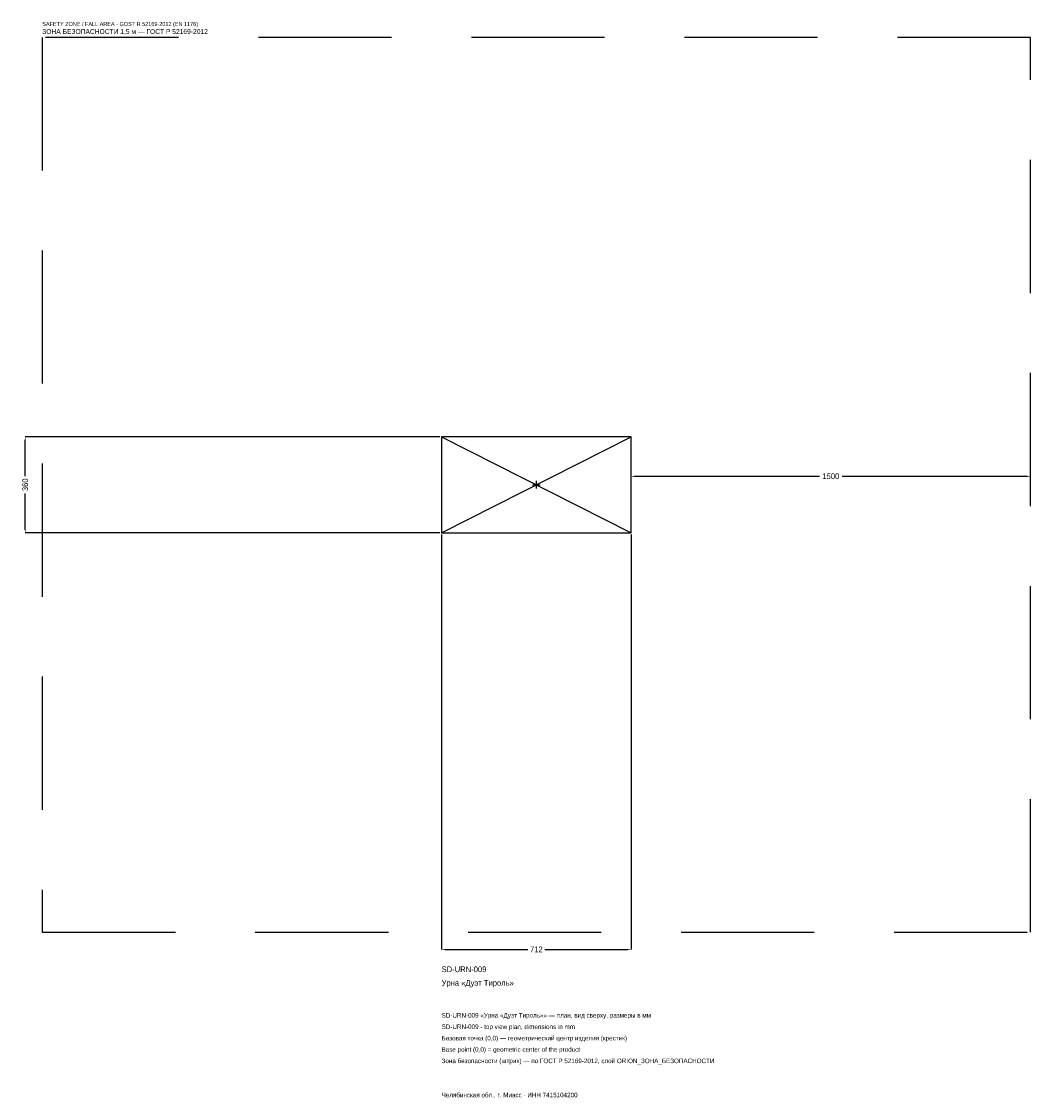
# Model space of a CAD drawing. Header units: metres. Extents: x -1934 to 1856, y -2304 to 1739.
import ezdxf

# ---------------------------------------------------------------- set-up
doc = ezdxf.new("R2010")
doc.units = ezdxf.units.M
doc.linetypes.add('DASHED', pattern=[800, 500, -300])
for name, color, linetype in [('ORION_ДАННЫЕ', 3, 'Continuous'), ('ORION_ЗОНА_БЕЗОПАСНОСТИ', 1, 'Continuous'), ('ORION_КОНТУР', 7, 'Continuous'), ('ORION_РАЗМЕРЫ', 8, 'Continuous')]:
    doc.layers.add(name, color=color, linetype=linetype)
doc.dimstyles.new('ORION', dxfattribs={"dimtxt": 21.36, "dimasz": 12.816, "dimexe": 1.25, "dimexo": 6.408, "dimtad": 1, "dimdec": 0, "dimcen": 2.5, "dimazin": 3, "dimtfac": 1, "dimtmove": 0, "dimatfit": 3, "dimarcsym": 0})

# ---------------------------------------------------------------- blocks, each defined once
blk = doc.blocks.new('_CLOSEDFILLED')
at = {"color": 0, "linetype": 'BYBLOCK'}
blk.add_solid([(-1, 0.16), (0, 0), (-1, -0.16)], dxfattribs=at)
blk = doc.blocks.new('*D1')
for p, q in [((-356, -186.408), (-356, -1744.08)), ((356, -186.408), (356, -1744.08)), ((-343.184, -1744.08), (-32.04, -1744.08)), ((32.04, -1744.08), (343.184, -1744.08))]:
    blk.add_line(p, q)
at = {"layer": 'Defpoints'}
for p in [(-356, -180), (356, -180), (-356, -1744.08)]:
    blk.add_point(p, dxfattribs=at)
at = {"layer": 'ORION_РАЗМЕРЫ', "xscale": 12.815999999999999, "yscale": 12.815999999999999, "rotation": 180}
blk.add_blockref('_CLOSEDFILLED', (-356, -1744.08), dxfattribs=at)
at = {"layer": 'ORION_РАЗМЕРЫ', "xscale": 12.815999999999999, "yscale": 12.815999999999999}
blk.add_blockref('_CLOSEDFILLED', (356, -1744.08), dxfattribs=at)
at = {"layer": 'ORION_РАЗМЕРЫ', "insert": (0, -1744.08), "char_height": 21.36, "attachment_point": 5}
blk.add_mtext('712', dxfattribs=at)
blk = doc.blocks.new('*D2')
for p, q in [((-362.408, 180), (-1920.08, 180)), ((-1920.08, 32.04), (-1920.08, 167.184)), ((-1920.08, -167.184), (-1920.08, -32.04)), ((-362.408, -180), (-1920.08, -180))]:
    blk.add_line(p, q)
at = {"layer": 'Defpoints'}
for p in [(-356, 180), (-1920.08, -180), (-356, -180)]:
    blk.add_point(p, dxfattribs=at)
at = {"layer": 'ORION_РАЗМЕРЫ', "xscale": 12.815999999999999, "yscale": 12.815999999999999}
for p, rotation in [((-1920.08, 180), 90), ((-1920.08, -180), 270)]:
    blk.add_blockref('_CLOSEDFILLED', p, dxfattribs=dict(at, rotation=rotation))
at = {"layer": 'ORION_РАЗМЕРЫ', "insert": (-1920.08, 0), "char_height": 21.36, "attachment_point": 5, "rotation": 90}
blk.add_mtext('360', dxfattribs=at)
blk = doc.blocks.new('*D3')
for p, q in [((356, 6.408), (356, 32.04)), ((368.816, 32.04), (1063.28, 32.04)), ((1148.72, 32.04), (1843.184, 32.04)), ((1856, 6.408), (1856, 32.04))]:
    blk.add_line(p, q)
at = {"layer": 'Defpoints'}
for p in [(356, 32.04), (356, 0), (1856, 0)]:
    blk.add_point(p, dxfattribs=at)
at = {"layer": 'ORION_РАЗМЕРЫ', "xscale": 12.815999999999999, "yscale": 12.815999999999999, "rotation": 180}
blk.add_blockref('_CLOSEDFILLED', (356, 32.04), dxfattribs=at)
at = {"layer": 'ORION_РАЗМЕРЫ', "xscale": 12.815999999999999, "yscale": 12.815999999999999}
blk.add_blockref('_CLOSEDFILLED', (1856, 32.04), dxfattribs=at)
at = {"layer": 'ORION_РАЗМЕРЫ', "insert": (1106, 32.04), "char_height": 21.36, "attachment_point": 5}
blk.add_mtext('1500', dxfattribs=at)
blk = doc.blocks.new('ОРИОН SD-URN-009 Урна Дуэт Тироль')
at = {"layer": 'ORION_ЗОНА_БЕЗОПАСНОСТИ', "linetype": 'DASHED'}
blk.add_lwpolyline([(-1856, -1680), (1856, -1680), (1856, 1680), (-1856, 1680)], close=True, dxfattribs=at)
at = {"layer": 'ORION_КОНТУР'}
for p, q in [((-356, -180), (356, 180)), ((-356, 180), (356, -180))]:
    blk.add_line(p, q, dxfattribs=at)
blk.add_lwpolyline([(-356, -180), (356, -180), (356, 180), (-356, 180)], close=True, dxfattribs=at)
at = {"layer": 'ORION_РАЗМЕРЫ'}
for p, q in [((-14.4, 0), (14.4, 0)), ((0, -14.4), (0, 14.4))]:
    blk.add_line(p, q, dxfattribs=at)
at = {"layer": 'ORION_ДАННЫЕ'}
for tag, p in [('АРТИКУЛ', (-356, -1829.52)), ('НАИМЕНОВАНИЕ', (-356, -1880.784))]:
    blk.add_attdef(tag, p, '', height=21.36, dxfattribs=at)
at = {"layer": 'ORION_ДАННЫЕ', "flags": 1}
for tag, p in [('ПРОИЗВОДИТЕЛЬ', (-356, -1932.048)), ('ТЕЛЕФОН', (-356, -1983.312)), ('САЙТ', (-356, -2085.84)), ('АДРЕС', (-356, -2137.104)), ('РЕКВИЗИТЫ', (-356, -2188.368)), ('ГАБАРИТЫ', (-356, -2239.632)), ('ЗОНА_БЕЗОПАСНОСТИ', (-356, -2290.896))]:
    blk.add_attdef(tag, p, '', height=21.36, dxfattribs=at)
at = {"layer": 'ORION_ЗОНА_БЕЗОПАСНОСТИ', "color": 1}
for s, height, p in [('SAFETY ZONE / FALL AREA - GOST R 52169-2012 (EN 1176)', 14.952, (-1856, 1722.72)), ('ЗОНА БЕЗОПАСНОСТИ 1,5 м — ГОСТ Р 52169-2012', 18.156, (-1856, 1692.816))]:
    blk.add_text(s, height=height, dxfattribs=at).set_placement(p)
at = {"layer": 'ORION_РАЗМЕРЫ'}
dim = blk.add_linear_dim(base=(-1920.08, -180), p1=(-356, -180), p2=(-356, 180), angle=90, dimstyle='ORION', dxfattribs=at)
dim.commit()
dim.dimension.update_dxf_attribs({"geometry": '*D2', "text_midpoint": (-1920.08, 0)})
for base, p1, p2, picture, middle in [((356, 32.04), (356, 0), (1856, 0), '*D3', (1106, 32.04)), ((-356, -1744.08), (-356, -180), (356, -180), '*D1', (0, -1744.08))]:
    dim = blk.add_linear_dim(base=base, p1=p1, p2=p2, dimstyle='ORION', dxfattribs=at)
    dim.commit()
    dim.dimension.update_dxf_attribs({"geometry": picture, "text_midpoint": middle})

msp = doc.modelspace()

# ---------------------------------------------------------------- block references
msp.add_blockref('ОРИОН SD-URN-009 Урна Дуэт Тироль', (0, 0)).add_auto_attribs({'АРТИКУЛ': 'SD-URN-009', 'НАИМЕНОВАНИЕ': 'Урна «Дуэт Тироль»'})

# ---------------------------------------------------------------- texts
at = {"layer": 'ORION_ДАННЫЕ', "color": 3}
for s, p in [('SD-URN-009 «Урна «Дуэт Тироль»» — план, вид сверху, размеры в мм', (-356, -2000.4)), ('SD-URN-009 - top view plan, dimensions in mm', (-356, -2043.12)), ('Челябинская обл., г. Миасс · ИНН 7415104200', (-356, -2299.44))]:
    msp.add_text(s, height=17.088, dxfattribs=at).set_placement(p)
at = {"layer": 'ORION_ДАННЫЕ', "color": 7}
for s, p in [('Базовая точка (0,0) — геометрический центр изделия (крестик)', (-356, -2085.84)), ('Base point (0,0) = geometric center of the product', (-356, -2128.56))]:
    msp.add_text(s, height=17.088, dxfattribs=at).set_placement(p)
at = {"layer": 'ORION_ДАННЫЕ', "color": 1}
msp.add_text('Зона безопасности (штрих) — по ГОСТ Р 52169-2012, слой ORION_ЗОНА_БЕЗОПАСНОСТИ', height=17.088, dxfattribs=at).set_placement((-356, -2171.28))

doc.saveas('drawing.dxf')
